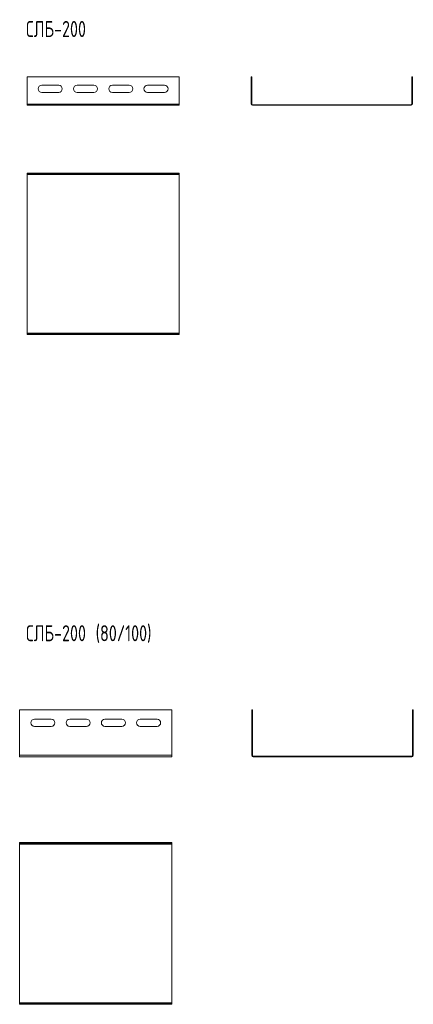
# Model space of a CAD drawing. Header units: millimetres. Extents: x -6 to 3577, y -1531 to 295.
# Tile 3 of 4: x 1189 to 1681, y -1323 to -94. Entities that reach past the tile are written whole.
import ezdxf

# ---------------------------------------------------------------- set-up
doc = ezdxf.new("R2010")
doc.units = ezdxf.units.MM
doc.styles.add('SLDTEXTSTYLE0', font='TXT', dxfattribs={"width": 0.7, "bigfont": 'bigfont'})

msp = doc.modelspace()

# ---------------------------------------------------------------- linework, layer by layer
at = {"color": 7, "linetype": 'Continuous', "lineweight": 15}
for p, q in [((1198.5, -165.1), (1388.5, -165.1)), ((1198.5, -199.1), (1198.5, -165.1)), ((1388.5, -199.1), (1388.5, -165.1)), ((1478.5, -165.1), (1478.5, -199.1)), ((1478.5, -165.1), (1479, -165.1)), ((1479, -165.1), (1479, -199.1)), ((1679, -165.1), (1679.6, -165.1)), ((1679, -199.1), (1679, -165.1)), ((1679.6, -199.1), (1679.6, -165.1)), ((1238, -175.6), (1217, -175.6)), ((1282, -175.6), (1261, -175.6)), ((1326, -175.6), (1305, -175.6)), ((1370, -175.6), (1349, -175.6)), ((1217, -184.6), (1238, -184.6)), ((1261, -184.6), (1282, -184.6)), ((1305, -184.6), (1326, -184.6)), ((1349, -184.6), (1370, -184.6)), ((1198.5, -199.1), (1388.5, -199.1)), ((1198.5, -200.6), (1198.5, -199.1)), ((1198.5, -200.6), (1388.5, -200.6)), ((1388.5, -200.6), (1388.5, -199.1)), ((1478.5, -199.1), (1479, -199.1)), ((1480, -200.1), (1480, -200.6)), ((1480, -200.1), (1678, -200.1)), ((1480, -200.6), (1678, -200.6)), ((1678, -200.6), (1678, -200.1)), ((1679, -199.1), (1679.6, -199.1)), ((1198.5, -285.4), (1198.5, -286)), ((1198.5, -285.4), (1388.5, -285.4)), ((1198.5, -286), (1388.5, -286)), ((1198.5, -286), (1198.5, -287)), ((1198.5, -287), (1388.5, -287)), ((1198.5, -287), (1198.5, -485)), ((1388.5, -285.4), (1388.5, -286)), ((1388.5, -286), (1388.5, -287)), ((1388.5, -287), (1388.5, -485)), ((1198.5, -485), (1388.5, -485)), ((1198.5, -485), (1198.5, -486)), ((1198.5, -486), (1198.5, -486.5)), ((1198.5, -486), (1388.5, -486)), ((1198.5, -486.5), (1388.5, -486.5)), ((1388.5, -485), (1388.5, -486)), ((1388.5, -486), (1388.5, -486.5)), ((1189.3, -955), (1379.3, -955)), ((1189.3, -1011.8), (1189.3, -955)), ((1379.3, -1011.8), (1379.3, -955)), ((1479, -955), (1479, -1011.8)), ((1479, -955), (1479.9, -955)), ((1479.9, -955), (1479.9, -1011.8)), ((1679.9, -955), (1680.8, -955)), ((1679.9, -1011.8), (1679.9, -955)), ((1680.8, -1011.8), (1680.8, -955)), ((1228.8, -966.7), (1207.8, -966.7)), ((1272.8, -966.7), (1251.8, -966.7)), ((1316.8, -966.7), (1295.8, -966.7)), ((1360.8, -966.7), (1339.8, -966.7)), ((1207.8, -975.7), (1228.8, -975.7)), ((1251.8, -975.7), (1272.8, -975.7)), ((1295.8, -975.7), (1316.8, -975.7)), ((1339.8, -975.7), (1360.8, -975.7)), ((1189.3, -1011.8), (1379.3, -1011.8)), ((1189.3, -1013.7), (1189.3, -1011.8)), ((1189.3, -1013.7), (1379.3, -1013.7)), ((1379.3, -1013.7), (1379.3, -1011.8)), ((1479, -1011.8), (1479.9, -1011.8)), ((1480.9, -1012.8), (1480.9, -1013.7)), ((1480.9, -1012.8), (1678.9, -1012.8)), ((1480.9, -1013.7), (1678.9, -1013.7)), ((1678.9, -1013.7), (1678.9, -1012.8)), ((1679.9, -1011.8), (1680.8, -1011.8)), ((1189.3, -1120.7), (1189.3, -1121.6)), ((1189.3, -1120.7), (1379.3, -1120.7)), ((1189.3, -1121.6), (1379.3, -1121.6)), ((1189.3, -1121.6), (1189.3, -1122.6)), ((1189.3, -1122.6), (1379.3, -1122.6)), ((1189.3, -1122.6), (1189.3, -1320.6)), ((1379.3, -1120.7), (1379.3, -1121.6)), ((1379.3, -1121.6), (1379.3, -1122.6)), ((1379.3, -1122.6), (1379.3, -1320.6)), ((1189.3, -1320.6), (1379.3, -1320.6)), ((1189.3, -1320.6), (1189.3, -1321.6)), ((1189.3, -1321.6), (1189.3, -1322.5)), ((1189.3, -1321.6), (1379.3, -1321.6)), ((1189.3, -1322.5), (1379.3, -1322.5)), ((1379.3, -1320.6), (1379.3, -1321.6)), ((1379.3, -1321.6), (1379.3, -1322.5))]:
    msp.add_line(p, q, dxfattribs=at)
for centre, radius, start, end in [((1217, -180.1), 4.5, 90, 270), ((1238, -180.1), 4.5, 270, 90), ((1261, -180.1), 4.5, 90, 270), ((1282, -180.1), 4.5, 270, 90), ((1305, -180.1), 4.5, 90, 270), ((1326, -180.1), 4.5, 270, 90), ((1349, -180.1), 4.5, 90, 270), ((1370, -180.1), 4.5, 270, 90), ((1480, -199.1), 1.55, 180, 270), ((1480, -199.1), 1, 180, 270), ((1678, -199.1), 1.55, 270, 0), ((1678, -199.1), 1, 270, 0), ((1207.8, -971.2), 4.5, 90, 270), ((1228.8, -971.2), 4.5, 270, 90), ((1251.8, -971.2), 4.5, 90, 270), ((1272.8, -971.2), 4.5, 270, 90), ((1295.8, -971.2), 4.5, 90, 270), ((1316.8, -971.2), 4.5, 270, 90), ((1339.8, -971.2), 4.5, 90, 270), ((1360.8, -971.2), 4.5, 270, 90), ((1480.9, -1011.8), 1.9, 180, 270), ((1480.9, -1011.8), 1, 180, 270), ((1678.9, -1011.8), 1.9, 270, 0), ((1678.9, -1011.8), 1, 270, 0)]:
    msp.add_arc(centre, radius, start, end, dxfattribs=at)

# ---------------------------------------------------------------- texts
at = {"color": 7, "linetype": 'Continuous', "lineweight": 0, "char_height": 20, "attachment_point": 1, "style": 'SLDTEXTSTYLE0'}
for s, insert in [('\\M+18452\\M+1844C\\M+18441-200', (1197.2, -95.5)), ('\\M+18452\\M+1844C\\M+18441-200 (80/100)', (1197.2, -849.5))]:
    msp.add_mtext(s, dxfattribs=dict(at, insert=insert))

doc.saveas('drawing.dxf')
